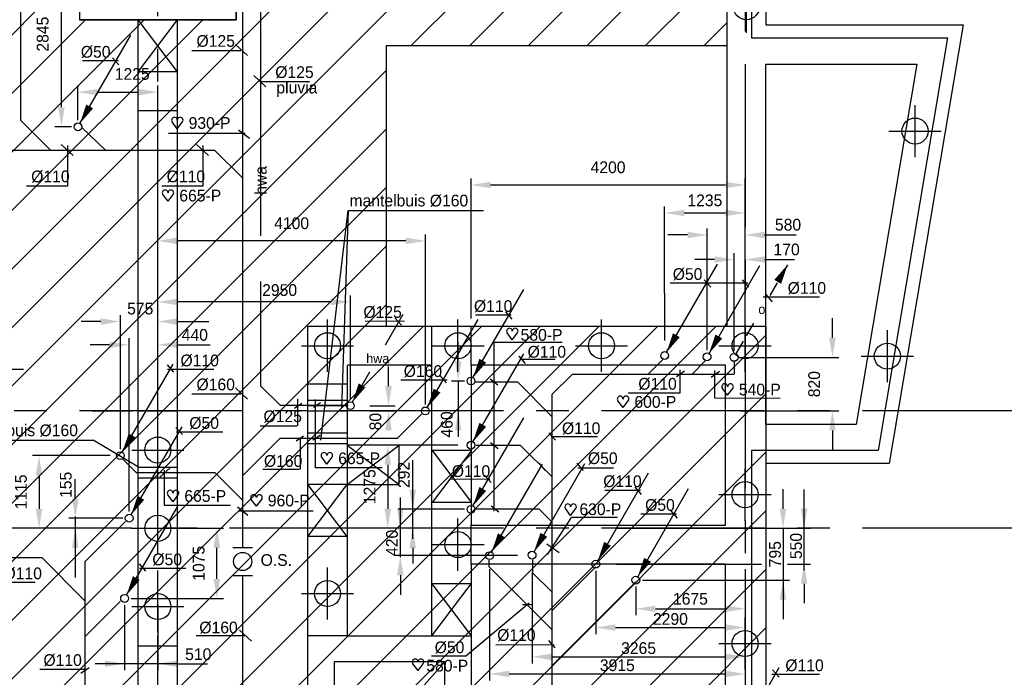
# Model space of a CAD drawing. Extents: x 9010 to 343255, y 15280 to 659207.
# Tile 10 of 76: x 37935 to 53026, y 63142 to 73228. Entities that reach past the tile are written whole.
import ezdxf
from ezdxf.enums import TextEntityAlignment as Align

# ---------------------------------------------------------------- set-up
doc = ezdxf.new("R2010")
doc.units = 0
doc.header["$LTSCALE"] = 100
for name, pattern in [('2322121', [2000, 1000, 1000]), ('2322122', [47, 40, -7]), ('CENTER2', [11.25, 7.5, -1.25, 1.25, -1.25]), ('CENTER4', [5, 3.125, -0.625, 0.625, -0.625]), ('CENTERX2', [40, 25, -5, 5, -5]), ('LURETOUR', [6, 4, -2])]:
    doc.linetypes.add(name, pattern=pattern)
doc.layers.get('0').update_dxf_attribs({"linetype": 'CONTINUOUS'})
doc.layers.get('DEFPOINTS').update_dxf_attribs({"linetype": 'CONTINUOUS'})
for name, color, linetype in [('BOUW', 8, 'CONTINUOUS'), ('PAAL_CONT', 1, 'CONTINUOUS'), ('PAAL_HART', 7, 'CONTINUOUS'), ('PAAL_TEKST', 2, 'CONTINUOUS'), ('STRAMIEN', 1, 'CENTER2'), ('WL521---', 4, 'CONTINUOUS'), ('WL5233--', 4, 'CONTINUOUS'), ('WL524---', 4, 'CONTINUOUS'), ('WL5627--', 4, 'CONTINUOUS'), ('WL570---', 3, 'CONTINUOUS'), ('WL570---_HARTLIJN', 7, 'CONTINUOUS'), ('WL570---_RETOUR', 3, 'CONTINUOUS'), ('WL570---_TOEVOER', 3, 'CONTINUOUS'), ('WL740---', 4, 'CONTINUOUS'), ('WM521---', 1, 'CONTINUOUS')]:
    doc.layers.add(name, color=color, linetype=linetype)
doc.styles.add('BURO-018', font='BUROFONT.shx', dxfattribs={"height": 180})
doc.styles.add('VAR', font='STRUCT01.shx')
doc.dimstyles.new('CEES', dxfattribs={"dimscale": 100, "dimtxt": 3, "dimasz": 3, "dimexe": 1, "dimexo": 1, "dimgap": 1.5, "dimtad": 0, "dimdec": 0, "dimzin": 0, "dimtxsty": 'BURO-018', "dimcen": -3, "dimdle": 1.25, "dimclrd": 1, "dimclre": 1, "dimclrt": 1, "dimazin": 3, "dimtfac": 0.75, "dimtdec": 0, "dimtofl": 0, "dimtmove": 0, "dimatfit": 3, "dimtvp": 1.5, "dimtolj": 1, "dimtzin": 0})

# ---------------------------------------------------------------- blocks, each defined once
blk = doc.blocks.new('K-PAAL8')
at = {"layer": 'PAAL_CONT'}
blk.add_circle((0, 0), 0.5, dxfattribs=at)
at = {"layer": 'PAAL_HART'}
for p, q in [((0, -1), (0, 1)), ((-1, 0), (1, 0))]:
    blk.add_line(p, q, dxfattribs=at)
at = {"layer": 'PAAL_TEKST', "style": 'VAR', "flags": 1}
for tag, p in [('AFHAKHOOGTE', (0.402, 0.516)), ('INHEINIVO', (0.402, 0.201)), ('LENGTE', (0.402, -0.114)), ('NUMMER', (0.402, -0.429))]:
    blk.add_attdef(tag, p, '', height=0.2, dxfattribs=at)
blk = doc.blocks.new('LDV1123')
at = {"color": 0, "linetype": 'CONTINUOUS'}
for p, q in [((6.75, 11.69), (5.81, 10.07)), ((5.44, 9.42), (4.5, 7.79)), ((1.56, 2.71), (2.5, 4.33)), ((0.25, 0.43), (1.19, 2.06))]:
    blk.add_line(p, q, dxfattribs=at)
blk.add_lwpolyline([(6.75, 11.69, 0, 1, 0), (5.5, 9.53, 1, 1, 0)], format="xyseb", dxfattribs=at)
blk.add_circle((0, 0), 0.5, dxfattribs=at)
at = {"color": 0, "linetype": 'CONTINUOUS', "style": 'BURO-018'}
blk.add_attdef('LD_TEXT1', text='', height=1.8, dxfattribs=at).set_placement((3.5, 6.06), align=Align.MIDDLE)
blk = doc.blocks.new('LDV3121')
at = {"color": 0, "linetype": 'CONTINUOUS'}
blk.add_line((0.25, 0.43), (6.75, 11.69), dxfattribs=at)
blk.add_lwpolyline([(0.25, 0.43, 0, 1, 0), (1.5, 2.6, 1, 1, 0)], format="xyseb", dxfattribs=at)
blk.add_circle((0, 0), 0.5, dxfattribs=at)
blk = doc.blocks.new('LDV3')
at = {"color": 0, "linetype": 'CONTINUOUS'}
for p, q in [((4.5, 7.79), (6.75, 11.69)), ((0.25, 0.43), (2.5, 4.33))]:
    blk.add_line(p, q, dxfattribs=at)
blk.add_lwpolyline([(0.25, 0.43, 0, 1, 0), (1.5, 2.6, 1, 1, 0)], format="xyseb", dxfattribs=at)
blk.add_circle((0, 0), 0.5, dxfattribs=at)
at = {"color": 0, "linetype": 'CONTINUOUS', "style": 'BURO-018'}
blk.add_attdef('LD_TEXT1', text='', height=1.8, dxfattribs=at).set_placement((3.5, 6.06), align=Align.MIDDLE)
blk = doc.blocks.new('HART')
at = {"color": 1}
for q in [(-39.7, 52.4), (39.7, 52.4)]:
    blk.add_line((0, 0), q, dxfattribs=at)
for centre, start, end in [((-22.1, 65.7), 0, 217.18669), ((22.1, 65.7), 322.81331, 180)]:
    blk.add_arc(centre, 22.1, start, end, dxfattribs=at)
blk = doc.blocks.new('HARTJE')
at = {"layer": 'WL570---'}
blk.add_blockref('HART', (140.9, 93.7), dxfattribs=at)
blk = doc.blocks.new('*D103')
at = {"color": 1, "linetype": 'BYBLOCK'}
for p, q in [((39323, 66542), (38132, 66542)), ((38232, 66242), (38232, 65728)), ((39100, 65428), (38132, 65428))]:
    blk.add_line(p, q, dxfattribs=at)
for points in [[(38182, 66242), (38282, 66242), (38232, 66542)], [(38182, 65728), (38282, 65728), (38232, 65428)]]:
    blk.add_solid(points, dxfattribs=at)
at = {"layer": 'DEFPOINTS', "color": 0, "linetype": 'BYBLOCK'}
for p in [(39423, 66542), (38232, 65428), (39200, 65428)]:
    blk.add_point(p, dxfattribs=at)
at = {"color": 1, "linetype": 'BYBLOCK', "insert": (37955, 65985), "char_height": 180, "attachment_point": 5, "rotation": 90, "style": 'BURO-018'}
blk.add_mtext('\\A1;1115', dxfattribs=at)
blk = doc.blocks.new('*D104')
at = {"color": 1, "linetype": 'BYBLOCK'}
for p, q in [((39643, 65428), (41057, 65428)), ((40957, 64652), (40957, 65128)), ((39643, 64352), (41057, 64352))]:
    blk.add_line(p, q, dxfattribs=at)
for points in [[(40907, 65128), (41007, 65128), (40957, 65428)], [(40907, 64652), (41007, 64652), (40957, 64352)]]:
    blk.add_solid(points, dxfattribs=at)
at = {"layer": 'DEFPOINTS', "color": 0, "linetype": 'BYBLOCK'}
for p in [(39543, 65428), (40957, 65428), (39543, 64352)]:
    blk.add_point(p, dxfattribs=at)
at = {"color": 1, "linetype": 'BYBLOCK', "insert": (40679, 64890), "char_height": 180, "attachment_point": 5, "rotation": 90, "style": 'BURO-018'}
blk.add_mtext('\\A1;1075', dxfattribs=at)
blk = doc.blocks.new('*D110')
at = {"color": 1, "linetype": 'BYBLOCK'}
for p, q in [((38828, 71685), (38828, 72216)), ((40053, 71685), (40053, 72216)), ((39128, 72116), (39753, 72116))]:
    blk.add_line(p, q, dxfattribs=at)
for points in [[(39128, 72166), (39128, 72066), (38828, 72116)], [(39753, 72166), (39753, 72066), (40053, 72116)]]:
    blk.add_solid(points, dxfattribs=at)
at = {"layer": 'DEFPOINTS', "color": 0, "linetype": 'BYBLOCK'}
for p in [(40053, 72116), (38828, 71585), (40053, 71585)]:
    blk.add_point(p, dxfattribs=at)
at = {"color": 1, "linetype": 'BYBLOCK', "insert": (39660, 72394), "char_height": 180, "attachment_point": 5, "style": 'BURO-018'}
blk.add_mtext('\\A1;1225', dxfattribs=at)
blk = doc.blocks.new('*D113')
at = {"color": 1, "linetype": 'BYBLOCK'}
for p, q in [((38728, 74428), (38475, 74428)), ((38575, 71885), (38575, 74128)), ((38728, 71585), (38475, 71585))]:
    blk.add_line(p, q, dxfattribs=at)
for points in [[(38525, 74128), (38625, 74128), (38575, 74428)], [(38525, 71885), (38625, 71885), (38575, 71585)]]:
    blk.add_solid(points, dxfattribs=at)
at = {"layer": 'DEFPOINTS', "color": 0, "linetype": 'BYBLOCK'}
for p in [(38575, 74428), (38828, 74428), (38828, 71585)]:
    blk.add_point(p, dxfattribs=at)
at = {"color": 1, "linetype": 'BYBLOCK', "insert": (38288, 73006), "char_height": 180, "attachment_point": 5, "rotation": 90, "style": 'BURO-018'}
blk.add_mtext('\\A1;2845', dxfattribs=at)
blk = doc.blocks.new('*D139')
at = {"color": 1, "linetype": 'BYBLOCK'}
for p, q in [((40053, 67328), (40053, 69935)), ((44153, 67328), (44153, 69935)), ((43853, 69835), (40353, 69835))]:
    blk.add_line(p, q, dxfattribs=at)
for points in [[(40353, 69885), (40353, 69785), (40053, 69835)], [(43853, 69885), (43853, 69785), (44153, 69835)]]:
    blk.add_solid(points, dxfattribs=at)
at = {"layer": 'DEFPOINTS', "color": 0, "linetype": 'BYBLOCK'}
for p in [(40053, 69835), (40053, 67228), (44153, 67228)]:
    blk.add_point(p, dxfattribs=at)
at = {"color": 1, "linetype": 'BYBLOCK', "insert": (42103, 70105), "char_height": 180, "attachment_point": 5, "style": 'BURO-018'}
blk.add_mtext('\\A1;4100', dxfattribs=at)
blk = doc.blocks.new('*D140')
at = {"color": 1, "linetype": 'BYBLOCK'}
for p, q in [((44853, 68644), (44853, 70793)), ((49053, 68644), (49053, 70793)), ((45153, 70693), (48753, 70693))]:
    blk.add_line(p, q, dxfattribs=at)
for points in [[(45153, 70743), (45153, 70643), (44853, 70693)], [(48753, 70743), (48753, 70643), (49053, 70693)]]:
    blk.add_solid(points, dxfattribs=at)
at = {"layer": 'DEFPOINTS', "color": 0, "linetype": 'BYBLOCK'}
for p in [(49053, 70693), (44853, 68544), (49053, 68544)]:
    blk.add_point(p, dxfattribs=at)
at = {"color": 1, "linetype": 'BYBLOCK', "insert": (46953, 70963), "char_height": 180, "attachment_point": 5, "style": 'BURO-018'}
blk.add_mtext('\\A1;4200', dxfattribs=at)
blk = doc.blocks.new('*D141')
at = {"color": 1, "linetype": 'BYBLOCK'}
for p, q in [((50392, 68349), (50392, 68649)), ((48985, 68049), (50492, 68049)), ((48985, 67228), (50492, 67228)), ((50392, 66928), (50392, 66628))]:
    blk.add_line(p, q, dxfattribs=at)
for points in [[(50342, 68349), (50442, 68349), (50392, 68049)], [(50342, 66928), (50442, 66928), (50392, 67228)]]:
    blk.add_solid(points, dxfattribs=at)
at = {"layer": 'DEFPOINTS', "color": 0, "linetype": 'BYBLOCK'}
for p in [(48885, 68049), (48885, 67228), (50392, 67228)]:
    blk.add_point(p, dxfattribs=at)
at = {"color": 1, "linetype": 'BYBLOCK', "insert": (50113, 67638), "char_height": 180, "attachment_point": 5, "rotation": 90, "style": 'BURO-018'}
blk.add_mtext('\\A1;820', dxfattribs=at)
blk = doc.blocks.new('*D142')
at = {"color": 1, "linetype": 'BYBLOCK'}
for p, q in [((44649, 66703), (43476, 66703)), ((43576, 66403), (43576, 65728)), ((44649, 65428), (43476, 65428))]:
    blk.add_line(p, q, dxfattribs=at)
for points in [[(43526, 66403), (43626, 66403), (43576, 66703)], [(43526, 65728), (43626, 65728), (43576, 65428)]]:
    blk.add_solid(points, dxfattribs=at)
at = {"layer": 'DEFPOINTS', "color": 0, "linetype": 'BYBLOCK'}
for p in [(44749, 66703), (43576, 65428), (44749, 65428)]:
    blk.add_point(p, dxfattribs=at)
at = {"color": 1, "linetype": 'BYBLOCK', "insert": (43299, 66065), "char_height": 180, "attachment_point": 5, "rotation": 90, "style": 'BURO-018'}
blk.add_mtext('\\A1;1275', dxfattribs=at)
blk = doc.blocks.new('A$C05B9756D')
at = {"color": 2, "linetype": 'CONTINUOUS'}
for p, q in [((0, 213.7), (150, 213.7)), ((0, 0), (150, 0))]:
    blk.add_line(p, q, dxfattribs=at)
at = {"layer": 'WL740---', "color": 2}
blk.add_circle((75, 106.8), 69.6, dxfattribs=at)
at = {"layer": 'WL740---', "color": 1, "style": 'BURO-018'}
blk.add_text('O.S.', height=90, dxfattribs=at).set_placement((212.5, 72.6))
blk = doc.blocks.new('LU-1D-K-A0')
at = {"color": 0, "linetype": 'CONTINUOUS'}
for p, q in [((-0.5, 80), (0.5, 80)), ((-0.5, -80), (0.5, -80))]:
    blk.add_line(p, q, dxfattribs=at)
at = {"layer": 'WL570---_HARTLIJN', "linetype": 'CENTER2'}
blk.add_line((-0.5, 0), (0.5, 0), dxfattribs=at)
blk = doc.blocks.new('2322122-5')
at = {"layer": 'WM521---', "color": 0, "style": 'BURO-018'}
blk.add_text('hwa', height=180, rotation=90, dxfattribs=at).set_placement((41626, 70763), align=Align.MIDDLE)

msp = doc.modelspace()

# ---------------------------------------------------------------- hatches: boundary and pattern name
at = {"layer": 'BOUW', "linetype": 'CONTINUOUS'}
h = msp.add_hatch(dxfattribs=at)
h.set_pattern_fill('ANSI31', color=256, scale=200, style=0)
h.set_pattern_definition([(45, (32852.9, 25827.6), (-449.013, 449.013), [])])
h.paths.add_polyline_path([(41252.9, 74427.6), (41252.9, 75627.6), (40352.9, 75627.6), (40352.9, 79437.6), (42062.9, 79437.6), (42062.9, 91697.6), (48922.9, 91697.6), (48922.9, 74647.5), (48772.9, 74647.5), (48772.9, 72827.6), (43552.9, 72827.6), (43552.9, 68527.6), (49372.9, 68527.6), (49372.9, 58807.6), (43377.9, 58807.6), (43377.9, 26267.6), (40352.9, 26267.6), (40352.9, 35427.6), (41252.9, 35427.6), (41252.9, 37827.6), (40352.9, 37827.6), (40352.9, 40327.6), (32852.9, 40327.6), (32852.9, 43827.6), (38852.9, 43827.6), (38852.2, 42627.6), (41252.9, 42627.6), (41252.9, 43827.6), (41252.9, 45027.6), (40352.9, 45027.6), (40352.9, 54727.6), (32852.9, 54727.6), (32852.9, 74427.6), (38852.9, 74427.6), (32852.9, 74427.6), (38852.9, 74427.6), (38852.9, 73227.6), (41252.9, 73227.6)])

# ---------------------------------------------------------------- linework, layer by layer
at = {"color": 1, "linetype": 'BYBLOCK'}
for p, q in [((47820.3, 69035.5), (47820.3, 70364.1)), ((49052.9, 69035.5), (49052.9, 70364.1)), ((48120.3, 70264.1), (48752.9, 70264.1)), ((48470.6, 68157.5), (48470.6, 70026.1)), ((49052.9, 68157.5), (49052.9, 70026.1)), ((48170.6, 69926.1), (47870.6, 69926.1)), ((49352.9, 69926.1), (49834.9, 69926.1)), ((48884.9, 68149.2), (48884.9, 69649)), ((49052.9, 68149.2), (49052.9, 69649)), ((40052.9, 67407.7), (40052.9, 69441)), ((48584.9, 69549), (48284.9, 69549)), ((49352.9, 69549), (49812.9, 69549)), ((40052.9, 67407.7), (40052.9, 68998.9)), ((43002.9, 67407.7), (43002.9, 68998.9)), ((42702.9, 68898.9), (40352.9, 68898.9)), ((39477.9, 66641.7), (39477.9, 68698.4)), ((40052.9, 66641.7), (40052.9, 68698.4)), ((39177.9, 68598.4), (38877.9, 68598.4)), ((40352.9, 68598.4), (40836.2, 68598.4)), ((39313.4, 68241.5), (39013.4, 68241.5)), ((39613.4, 65683.2), (39613.4, 68341.5)), ((40052.9, 65683.2), (40052.9, 68341.5)), ((40352.9, 68241.5), (40852.9, 68241.5)), ((44655.5, 67986.2), (44655.5, 68286.2)), ((43588.8, 67607.7), (43588.8, 67907.7)), ((44752.9, 67686.2), (44555.5, 67686.2)), ((44655.5, 67676.7), (44655.5, 66832)), ((43302.9, 67307.7), (43688.8, 67307.7)), ((43302.9, 67227.6), (43688.8, 67227.6)), ((44752.9, 67227.6), (44555.5, 67227.6)), ((43588.8, 66927.6), (43588.8, 66927.6)), ((43958.8, 65265.3), (43958.8, 66473.3)), ((38787.7, 65883.2), (38787.7, 66183.2)), ((49634.6, 65727.6), (49634.6, 66027.6)), ((49957.8, 64780.6), (49957.8, 66020.9)), ((43769.2, 64987.5), (43769.2, 65898.4)), ((44752.9, 65719.2), (43736, 65719.2)), ((39513.4, 65583.2), (38687.7, 65583.2)), ((38787.7, 65611), (38787.7, 64671.1)), ((39513.4, 65427.6), (38687.7, 65427.6)), ((45037.3, 65427.6), (43669.2, 65427.6)), ((44752.9, 65427.6), (43736, 65427.6)), ((47084.7, 65427.6), (50057.8, 65427.6)), ((47478.3, 65427.6), (49734.6, 65427.6)), ((49634.6, 65420.1), (49634.6, 64032.7)), ((43958.8, 65127.6), (43958.8, 64886.6)), ((45562.9, 65008.9), (43669.2, 65008.9)), ((45137.3, 64799.8), (45137.3, 63094.5)), ((45788.4, 64767.7), (45788.4, 63356.7)), ((46764.9, 64777.7), (46764.9, 63805.6)), ((47084.7, 64877.7), (49305, 64877.7)), ((49052.9, 64799.8), (49052.9, 63094.5)), ((49052.9, 64777.7), (49052.9, 63805.6)), ((49052.9, 64767.7), (49052.9, 63356.7)), ((49705.7, 64877.7), (50057.8, 64877.7)), ((43769.2, 64708.9), (43769.2, 64408.9)), ((47478.3, 64632.7), (49734.6, 64632.7)), ((47378.3, 64532.7), (47378.3, 64093.2)), ((49052.9, 64532.7), (49052.9, 64093.2)), ((49957.8, 64577.7), (49957.8, 64277.7)), ((39542.9, 64252.2), (39542.9, 63250.6)), ((40052.9, 64252.2), (40052.9, 63250.6)), ((47678.3, 64193.2), (48752.9, 64193.2)), ((47064.9, 63905.6), (48752.9, 63905.6)), ((46088.4, 63456.7), (48752.9, 63456.7)), ((40352.9, 63350.6), (39092.9, 63350.6)), ((40352.9, 63350.6), (40812.9, 63350.6)), ((45437.3, 63194.5), (48752.9, 63194.5))]:
    msp.add_line(p, q, dxfattribs=at)
for points in [[(48120.3, 70314.1), (48120.3, 70214.1), (47820.3, 70264.1)], [(48752.9, 70314.1), (48752.9, 70214.1), (49052.9, 70264.1)], [(48170.6, 69976.1), (48170.6, 69876.1), (48470.6, 69926.1)], [(49352.9, 69976.1), (49352.9, 69876.1), (49052.9, 69926.1)], [(48584.9, 69599), (48584.9, 69499), (48884.9, 69549)], [(49352.9, 69599), (49352.9, 69499), (49052.9, 69549)], [(40352.9, 68948.9), (40352.9, 68848.9), (40052.9, 68898.9)], [(42702.9, 68948.9), (42702.9, 68848.9), (43002.9, 68898.9)], [(39177.9, 68648.4), (39177.9, 68548.4), (39477.9, 68598.4)], [(40352.9, 68648.4), (40352.9, 68548.4), (40052.9, 68598.4)], [(39313.4, 68291.5), (39313.4, 68191.5), (39613.4, 68241.5)], [(40352.9, 68291.5), (40352.9, 68191.5), (40052.9, 68241.5)], [(44605.5, 67986.2), (44705.5, 67986.2), (44655.5, 67686.2)], [(43538.8, 67607.7), (43638.8, 67607.7), (43588.8, 67307.7)], [(43538.8, 66927.6), (43638.8, 66927.6), (43588.8, 67227.6)], [(44605.5, 66927.6), (44705.5, 66927.6), (44655.5, 67227.6)], [(43908.8, 66019.2), (44008.8, 66019.2), (43958.8, 65719.2)], [(38737.7, 65883.2), (38837.7, 65883.2), (38787.7, 65583.2)], [(43719.2, 65727.6), (43819.2, 65727.6), (43769.2, 65427.6)], [(49584.6, 65727.6), (49684.6, 65727.6), (49634.6, 65427.6)], [(49907.8, 65727.6), (50007.8, 65727.6), (49957.8, 65427.6)], [(38737.7, 65127.6), (38837.7, 65127.6), (38787.7, 65427.6)], [(43908.8, 65127.6), (44008.8, 65127.6), (43958.8, 65427.6)], [(43719.2, 64708.9), (43819.2, 64708.9), (43769.2, 65008.9)], [(49907.8, 64577.7), (50007.8, 64577.7), (49957.8, 64877.7)], [(49584.6, 64332.7), (49684.6, 64332.7), (49634.6, 64632.7)], [(47678.3, 64243.2), (47678.3, 64143.2), (47378.3, 64193.2)], [(48752.9, 64243.2), (48752.9, 64143.2), (49052.9, 64193.2)], [(47064.9, 63955.6), (47064.9, 63855.6), (46764.9, 63905.6)], [(48752.9, 63955.6), (48752.9, 63855.6), (49052.9, 63905.6)], [(39242.9, 63400.6), (39242.9, 63300.6), (39542.9, 63350.6)], [(40352.9, 63400.6), (40352.9, 63300.6), (40052.9, 63350.6)], [(46088.4, 63506.7), (46088.4, 63406.7), (45788.4, 63456.7)], [(48752.9, 63506.7), (48752.9, 63406.7), (49052.9, 63456.7)], [(45437.3, 63244.5), (45437.3, 63144.5), (45137.3, 63194.5)], [(48752.9, 63244.5), (48752.9, 63144.5), (49052.9, 63194.5)]]:
    msp.add_solid(points, dxfattribs=at)
at = {"layer": 'BOUW', "linetype": 'CONTINUOUS'}
for p, q in [((41252.9, 75627.6), (41252.9, 73227.6)), ((48772.9, 74647.5), (48772.9, 68527.6)), ((41252.9, 73227.6), (38852.9, 73227.6)), ((39752.9, 45027.6), (39752.9, 73227.6)), ((39752.9, 72427.6), (40352.9, 73227.6)), ((40352.9, 72427.6), (39752.9, 73227.6)), ((40352.9, 45027.6), (40352.9, 73227.6)), ((40352.9, 72427.6), (39752.9, 72427.6)), ((40352.9, 71827.6), (39752.9, 71827.6)), ((42352.9, 61077.6), (42352.9, 68527.6)), ((42352.9, 68527.6), (48752.9, 68527.6)), ((44252.9, 67927.6), (44252.9, 68527.6)), ((44852.9, 67927.6), (44852.9, 68527.6)), ((42952.9, 67917.6), (42962.9, 67927.6)), ((42952.9, 67917.6), (42952.9, 63778.1)), ((44252.9, 67927.6), (42962.9, 67927.6)), ((44252.9, 63778.1), (44252.9, 67927.6)), ((42952.9, 67637.1), (42352.9, 67637.1)), ((39046.6, 67227.6), (39646.6, 67227.6)), ((39752.9, 67227.6), (40352.9, 67227.6)), ((42952.9, 66100.5), (43752.9, 66700.5)), ((42952.9, 66700.5), (43752.9, 66100.5)), ((44863.8, 65822.9), (44263.8, 66622.9)), ((44263.8, 65822.9), (44863.8, 66622.9)), ((44863.8, 66622.9), (44263.8, 66622.9)), ((42952.9, 66099.9), (42352.9, 66099.9)), ((42352.9, 65299.9), (42952.9, 66099.9)), ((42952.9, 65299.9), (42352.9, 66099.9)), ((44863.8, 65822.9), (44263.8, 65822.9)), ((44852.9, 64877.6), (44852.9, 65477.6)), ((42952.9, 65299.9), (42352.9, 65299.9)), ((44852.9, 64578.1), (44252.9, 64578.1)), ((44252.9, 64578.1), (44852.9, 63778.1)), ((44252.9, 63778.1), (44852.9, 64578.1)), ((42952.9, 63778.1), (44252.9, 63778.1)), ((39752.9, 63627.6), (40352.9, 63627.6)), ((42752.9, 61477.6), (44452.9, 63377.6))]:
    msp.add_line(p, q, dxfattribs=at)
for points in [[(40352.9, 45027.6), (40352.9, 54727.6), (32852.9, 54727.6), (32852.9, 74427.6), (38852.9, 74427.6), (32852.9, 74427.6), (38852.9, 74427.6), (38852.9, 73227.6), (41252.9, 73227.6), (41252.9, 74427.6), (41252.9, 75627.6), (40352.9, 75627.6), (40352.9, 79437.6), (42062.9, 79437.6), (42062.9, 91697.6)], [(48922.9, 91697.6), (48922.9, 74647.5), (48772.9, 74647.5), (48772.9, 72827.6), (43552.9, 72827.6), (43552.9, 68527.6), (49372.9, 68527.6), (49372.9, 58807.6), (43377.9, 58807.6), (43377.9, 26267.6)], [(49152.9, 73947.6), (49152.9, 72947.6), (52157.2, 72947.6), (51091.6, 66620.6), (49152.9, 66620.6), (49153.2, 58427.6)], [(49372.9, 73947.6), (49372.9, 73147.6), (52393.7, 73147.6), (51260.7, 66420.6), (49372.9, 66420.6), (49372.9, 58857.6)], [(49372.9, 67020.6), (49372.9, 72547.6), (51684.2, 72547.6), (50753.3, 67020.6), (49372.9, 67020.6)], [(42952.9, 63778.1), (42352.9, 63778.1)], [(44252.9, 63778.1), (44852.9, 63778.1)]]:
    msp.add_lwpolyline(points, dxfattribs=at)
for points in [[(44852.9, 65477.6), (48752.9, 65477.6), (48752.9, 67927.6), (44852.9, 67927.6)], [(43752.9, 66100.5), (43752.9, 66700.5), (42952.9, 66700.5), (42952.9, 66100.5)], [(44852.9, 61677.6), (48752.9, 61677.6), (48752.9, 64877.6), (44852.9, 64877.6)], [(42752.9, 61477.6), (44452.9, 61477.6), (44452.9, 63377.6), (42752.9, 63377.6)]]:
    msp.add_lwpolyline(points, close=True, dxfattribs=at)
at = {"layer": 'DEFPOINTS', "color": 0, "linetype": 'BYBLOCK'}
for p in [(49052.9, 70264.1), (49052.9, 69926.1), (49052.9, 69549), (40052.9, 69341), (40052.9, 68898.9), (47820.3, 68935.5), (49052.9, 68935.5), (40052.9, 68598.4), (40052.9, 68241.5), (48470.6, 68057.5), (48884.9, 68049.2), (49052.9, 68057.5), (49052.9, 68049.2), (44852.9, 67686.2), (40052.9, 67307.7), (40052.9, 67307.7), (43002.9, 67307.7), (43202.9, 67307.7), (43202.9, 67307.7), (43202.9, 67227.6), (43588.8, 67227.6), (44655.5, 67227.6), (44852.9, 67227.6), (39477.9, 66541.7), (40052.9, 66541.7), (44852.9, 65719.2), (39613.4, 65583.2), (39613.4, 65583.2), (40052.9, 65583.2), (38787.7, 65427.6), (39613.4, 65427.6), (43769.2, 65427.6), (43836, 65427.6), (44852.9, 65427.6), (45137.3, 65427.6), (46984.7, 65427.6), (47378.3, 65427.6), (49634.6, 65427.6), (49957.8, 65427.6), (45137.3, 64899.8), (45662.9, 65008.9), (49052.9, 64899.8), (45788.4, 64867.7), (46764.9, 64877.7), (46984.7, 64877.7), (49052.9, 64877.7), (49052.9, 64867.7), (47378.3, 64632.7), (47378.3, 64632.7), (49052.9, 64632.7), (39542.9, 64352.2), (40052.9, 64352.2), (49052.9, 64193.2), (49052.9, 63905.6), (49052.9, 63456.7), (40052.9, 63350.6), (49052.9, 63194.5)]:
    msp.add_point(p, dxfattribs=at)
at = {"layer": 'STRAMIEN', "linetype": 'CENTERX2'}
msp.add_line((49052.9, 92544.9), (49052.9, 25179.1), dxfattribs=at)
for points in [[(40052.9, 25280.7), (40052.9, 94441.5)], [(109352.5, 67227.6), (17428.4, 67227.6)], [(43653.3, 65427.6), (17428.4, 65427.6)], [(109352.5, 65427.6), (44849.4, 65427.6)]]:
    msp.add_lwpolyline(points, dxfattribs=at)
at = {"layer": 'WL521---', "linetype": '2322122'}
for p, q in [((41626.4, 73910.9), (41626.4, 67614.6)), ((41930.5, 67310.5), (41626.4, 67614.6)), ((42967.7, 67310.5), (41930.5, 67310.5))]:
    msp.add_line(p, q, dxfattribs=at)
at = {"layer": 'WL524---', "color": 4, "linetype": '2322121'}
for p, q in [((41352.8, 65136.2), (41352.8, 78714.7)), ((41352.8, 44824.1), (41352.8, 64692.8))]:
    msp.add_line(p, q, dxfattribs=at)
at = {"layer": 'WL524---', "linetype": '2322121'}
for p, q in [((37949.6, 73366.5), (37949.6, 71685)), ((37949.6, 71685), (38407.9, 71226.8)), ((38888, 71575.2), (39251.9, 71226.8)), ((33665.8, 71226.8), (40921.1, 71226.8)), ((40921.1, 71226.8), (41352.8, 70795.1)), ((47796.1, 68019.3), (47570.1, 67793.3)), ((48448.5, 67999.4), (48242.4, 67793.3)), ((48883.6, 67986.6), (48883.6, 67791.4)), ((46406.6, 67793.3), (46091.2, 67477.9)), ((46406.6, 67793.3), (48879.2, 67793.3)), ((44915.8, 67671.3), (45562.6, 67671.3)), ((46091.2, 67142.7), (45562.6, 67671.3)), ((46091.2, 67477.9), (46091.2, 60901.6)), ((43725.8, 66810.2), (44093.2, 67177.6)), ((41354.3, 66238.6), (41925.9, 66810.2)), ((41925.9, 66810.2), (43725.8, 66810.2)), ((44933.2, 66704), (45607.7, 66704)), ((46091.2, 66220.5), (45607.7, 66704)), ((39514.9, 66489.7), (39721.7, 66282.9)), ((39721.7, 66282.9), (40925.7, 66282.9)), ((40925.7, 66282.9), (41352.8, 65855.7)), ((44914.5, 65725.2), (45891.8, 65725.2)), ((46091.2, 65525.8), (45891.8, 65725.2)), ((38934.5, 64912.2), (39556.7, 65534.4)), ((33595.7, 64978.3), (38272.6, 64978.3)), ((38272.6, 64978.3), (38928.6, 64322.3)), ((38934.5, 64912.2), (38934.5, 62990.9)), ((45124.8, 64936.5), (45124.8, 64842.6)), ((45795.4, 64944.1), (45795.4, 64747.1)), ((46091.2, 63876.1), (45124.8, 64842.6)), ((46091.2, 64451.3), (45795.4, 64747.1)), ((46091.2, 64164.3), (46764.9, 64838)), ((46091.2, 63317.4), (47378.9, 64605.1)), ((38934.5, 63764), (39477.2, 64306.7))]:
    msp.add_line(p, q, dxfattribs=at)
at = {"layer": 'WL5627--', "color": 1}
msp.add_line((47820.3, 69035.5), (47820.3, 68307.3), dxfattribs=at)
at = {"layer": 'WL570---_HARTLIJN', "color": 1, "linetype": 'CONTINUOUS'}
for p, q in [((41324.4, 72750.9), (40572.3, 72751.3)), ((41242.9, 72847.7), (41427.5, 72677.1)), ((39442.6, 72595.2), (38897.1, 72595.2)), ((39355.8, 72644.7), (39455, 72533.2)), ((41522.3, 72369.7), (41706.9, 72199.1)), ((42376.8, 72272.9), (41624.8, 72273.4)), ((38568.9, 71315.8), (38753.5, 71145.1)), ((38665.4, 71300.1), (38665.4, 70673.6)), ((40646, 71315.8), (40830.6, 71145.1)), ((40742.5, 71300.1), (40742.5, 70673.6)), ((38665.4, 70673.6), (38038.2, 70674)), ((40742.5, 70673.6), (40115.3, 70674)), ((49095.2, 69186.8), (47902.6, 69186.8)), ((48427.8, 69236.4), (48526.9, 69124.9)), ((49008.4, 69236.4), (49107.6, 69124.9)), ((50192.2, 68973.9), (49331, 68969.7)), ((49369.1, 69012.9), (49468.3, 68901.4)), ((45467.6, 68696.4), (44922.1, 68696.4)), ((45380.9, 68745.9), (45480, 68634.4)), ((43831.7, 68600.7), (43227.7, 68605.3)), ((43686.4, 68654.9), (43785.6, 68543.3)), ((45583.8, 68066.7), (45683, 67955.2)), ((40195.1, 67934.5), (40294.2, 67822.9)), ((46144.1, 68017.1), (45598.6, 68017.1)), ((37991.6, 67862.4), (37281.4, 67862.4)), ((40913.2, 67862.4), (40203, 67862.4)), ((44372.2, 67770.6), (44471.4, 67659.1)), ((48001.3, 67753.9), (48125.3, 67844)), ((48057.7, 67498.1), (48057.7, 67855.3)), ((48535.3, 67747.1), (48659.3, 67837.3)), ((48591.7, 67422), (48591.7, 67848.5)), ((44485.9, 67698.5), (43775.7, 67698.5)), ((41324.4, 67483.2), (40572.3, 67483.6)), ((41242.9, 67580), (41427.5, 67409.4)), ((48057.7, 67498.1), (47260.3, 67500.6)), ((42148.3, 67271.7), (42259.6, 67346.4)), ((42435.9, 67284.7), (42547.2, 67359.4)), ((42470, 66355.7), (42470, 67401.7)), ((49591.4, 67420.6), (48591.7, 67422)), ((40330.5, 66976), (40429.7, 66864.4)), ((41048.6, 66903.8), (40338.4, 66903.8)), ((42182.4, 66995.5), (41620.3, 66995.9)), ((42429.4, 66782.7), (42540.6, 66857.4)), ((46046.9, 66891.4), (46146.1, 66779.8)), ((42174.4, 66768.7), (42285.7, 66843.4)), ((46790.6, 66832.3), (46080.4, 66832.3)), ((45892.1, 66424.1), (45991.3, 66312.6)), ((46474.1, 66424.1), (46573.3, 66312.6)), ((42221.6, 66329.2), (41659.5, 66329.6)), ((43492.3, 66355.4), (42470, 66355.7)), ((47034.4, 66352), (46488.9, 66352)), ((45138.4, 66174.1), (44535.7, 66183.2)), ((45059.8, 66242.8), (45159, 66131.3)), ((47449.4, 66009.9), (46903.9, 66009.9)), ((47362.6, 66059.4), (47461.8, 65947.9)), ((47914.2, 65695.5), (48013.4, 65584)), ((48001, 65645.9), (47455.5, 65645.9)), ((39763.9, 64883.8), (39863.1, 64772.2)), ((40482.1, 64811.7), (39771.9, 64811.7)), ((38173, 64597.2), (37548.1, 64594.2)), ((41305.1, 63865), (41489.7, 63694.3)), ((41393.2, 63780.5), (40641.2, 63781)), ((46038, 63708.2), (46137.2, 63596.6)), ((46127.8, 63640.4), (45234.1, 63636)), ((44764.3, 63468.8), (44244.6, 63468.8)), ((38966.6, 63263.9), (38243.2, 63264.1)), ((38874.3, 63205), (38998.3, 63295.2)), ((49474.1, 63256.2), (49573.3, 63144.7)), ((50196.1, 63186.8), (49462.2, 63186.5))]:
    msp.add_line(p, q, dxfattribs=at)
at = {"layer": 'WL570---_RETOUR', "color": 1}
for p, q in [((42550.2, 66780.6), (42970.5, 70303.3)), ((42970.5, 70303.3), (42865.5, 67267.5)), ((42970.5, 70303.3), (45043.5, 70303.3)), ((36989.3, 66780.1), (39062.3, 66780.1)), ((39754.4, 66362.9), (39062.3, 66780.1))]:
    msp.add_line(p, q, dxfattribs=at)
at = {"layer": 'WM521---'}
for p, q in [((41287.2, 71540.7), (41456.9, 71410.2)), ((40216.6, 71488.5), (41391.6, 71488.5)), ((46249.4, 68275.5), (45202.3, 68275.5)), ((45202.3, 68275.5), (45202.3, 66620.9)), ((45143.5, 67718.3), (45261.2, 67626.9)), ((42198.2, 67000.8), (42198.2, 67411.2)), ((42237.4, 66334.5), (42237.4, 66810.2)), ((45150.1, 66745), (45267.7, 66653.5)), ((45202.3, 66620.9), (45204.3, 65688)), ((40084.9, 66212.4), (40241.5, 66355.9)), ((40150.1, 66316.8), (40150.1, 65781.8)), ((40150.1, 65781.8), (41168.5, 65781.8)), ((41273.2, 65759), (41429.8, 65628.5)), ((41299.3, 65693.8), (42435.5, 65695)), ((45163.1, 65771.7), (45280.8, 65680.2)), ((46026, 65024.3), (46391.4, 65595.4)), ((47097.7, 65595.4), (46391.4, 65595.4)), ((46012.9, 65187.7), (46202.5, 65057))]:
    msp.add_line(p, q, dxfattribs=at)
at = {"layer": 'WM521---', "color": 1}
for p, q in [((44767.6, 63467.3), (45744.1, 64283.3)), ((45639.5, 64257.2), (45779, 64257.2))]:
    msp.add_line(p, q, dxfattribs=at)

# ---------------------------------------------------------------- block references
at = {"layer": 'BOUW', "linetype": 'CONTINUOUS', "xscale": 400, "yscale": 400, "zscale": 400}
for p in [(49072.9, 73427.6), (51658.1, 71518.8), (42652.9, 68227.6), (44652.9, 68227.6), (46852.9, 68227.6), (49052.9, 68227.6), (51233.9, 68067.4), (40052.9, 66627.6), (49052.9, 65943.6), (40052.9, 65427.6), (44652.9, 65177.6), (42652.9, 64427.6), (40052.9, 64227.6), (49052.9, 63660.6)]:
    msp.add_blockref('K-PAAL8', p, dxfattribs=at)
at = {"layer": 'WL521---', "color": 2}
ref = msp.add_blockref('LDV3', (43002.9, 67307.7), dxfattribs=dict(at, xscale=120, yscale=120, zscale=120))
ref.add_attrib('LD_TEXT1', 'hwa', dxfattribs={"layer": '0', "color": 1, "linetype": 'CONTINUOUS', "height": 144, "style": 'BURO-018'}).set_placement((43422.9, 68035.2), align=Align.MIDDLE)
at = {"layer": 'WL5233--', "color": 2}
ref = msp.add_blockref('LDV1123', (48884.9, 68049.2), dxfattribs=dict(at, xscale=121.5, yscale=121.5, zscale=121.5))
ref.add_attrib('LD_TEXT1', 'o', dxfattribs={"layer": '0', "color": 1, "linetype": 'CONTINUOUS', "height": 145.8, "style": 'BURO-018'}).set_placement((49310.2, 68785.8), align=Align.MIDDLE)
at = {"layer": 'WL524---', "color": 2, "xscale": 120, "yscale": 120, "zscale": 120}
for p in [(38827.9, 71585), (47820.3, 68077.3), (48470.6, 68057.5), (44852.9, 67686.2), (44852.9, 66702.7), (39477.9, 66541.7), (44852.9, 65719.2), (39613.4, 65583.2), (45137.3, 65008.9), (45788.4, 65016.5), (46764.9, 64877.7), (47378.3, 64632.7), (39542.9, 64352.2), (48767.5, 61889)]:
    msp.add_blockref('LDV3121', p, dxfattribs=at)
at = {"layer": 'WL524---', "color": 2, "linetype": 'CONTINUOUS', "xscale": 120, "yscale": 120, "zscale": 120}
msp.add_blockref('LDV3121', (44152.9, 67227.7), dxfattribs=at)
at = {"layer": 'WL5627--', "color": 1, "xscale": 2, "yscale": 2, "zscale": 2}
msp.add_blockref('A$C05B9756D', (41202.8, 64705.8), dxfattribs=at)
at = {"layer": 'WL570---_RETOUR', "linetype": 'LURETOUR'}
for p, xscale in [((42647.4, 67310.5), 588.9531727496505), ((42652.2, 66810.2), 598.5061175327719), ((40053.7, 66282.9), 598.5061175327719)]:
    msp.add_blockref('LU-1D-K-A0', p, dxfattribs=dict(at, xscale=xscale))
at = {"layer": 'WL570---_TOEVOER', "xscale": 2, "yscale": 2, "zscale": 2}
for p in [(40069.3, 71367.9), (39926.6, 70254.7), (45203.7, 68131.5), (48503.1, 67280.3), (46901.7, 67090.9), (42361.5, 66225.5), (40003.4, 65648), (41283, 65578.8), (46098, 65438.3), (43758.3, 63059.2)]:
    msp.add_blockref('HARTJE', p, dxfattribs=at)
at = {"layer": 'WM521---'}
msp.add_blockref('2322122-5', (0, 0), dxfattribs=at)

# ---------------------------------------------------------------- texts
at = {"color": 1, "linetype": 'BYBLOCK', "char_height": 180, "attachment_point": 5, "style": 'BURO-018'}
for s, insert in [('1235', (48436.6, 70456.1)), ('580', (49711.7, 70082.6)), ('170', (49689.8, 69702.8)), ('\\A1;2950', (41919.2, 69080.2)), ('\\A1;575', (39782.7, 68796.4)), ('\\A1;440', (40619.4, 68392.7)), ('\\A1;1675', (48215.6, 64345.4)), ('2290', (47908.9, 64036.1)), ('\\A1;510', (40671.9, 63495.8)), ('\\A1;3265', (47420.6, 63589)), ('3915', (47095.1, 63326.4))]:
    msp.add_mtext(s, dxfattribs=dict(at, insert=insert))
at = {"color": 1, "linetype": 'BYBLOCK', "char_height": 180, "attachment_point": 5, "rotation": 90, "style": 'BURO-018'}
for s, insert in [('\\A1;80', (43387.6, 67063.5)), ('460', (44482.3, 67019.9)), ('\\A1;292', (43824.2, 66246.3)), ('155', (38642.1, 66094.2)), ('420', (43641.1, 65204.5)), ('\\A1;550', (49835.5, 65156)), ('\\A1;795', (49512.5, 65030.1))]:
    msp.add_mtext(s, dxfattribs=dict(at, insert=insert))
at = {"layer": 'WL570---_HARTLIJN', "color": 1, "linetype": 'CENTER4', "style": 'BURO-018'}
for s, p in [('%%c125', (40644.9, 72811.5)), ('%%c50', (38872.3, 72644.7)), ('%%c125', (41852.1, 72333.5)), ('pluvia', (41869, 72096.2)), ('%%c110', (38110.9, 70734.1)), ('%%c110', (40187.9, 70734.1)), ('%%c50', (47944.2, 69236.4)), ('%%c110', (49706, 69023.4)), ('%%c125', (43202.9, 68654.9)), ('%%c110', (44897.3, 68745.9)), ('%%c110', (45720.3, 68044.2)), ('%%c110', (40399.2, 67911.9)), ('%%c160', (43820.9, 67748.1)), ('%%c160', (40644.9, 67543.8)), ('%%c110', (47417.3, 67553.3)), ('%%c125', (41671.8, 67056)), ('%%c50', (40534.7, 66953.4)), ('%%c110', (46246.3, 66872.7)), ('%%c160', (41678.4, 66370.1)), ('%%c50', (46644.5, 66412.8)), ('%%c110', (44557.7, 66214.2)), ('%%c110', (46879.1, 66059.4)), ('%%c50', (47520.9, 65695.5)), ('%%c50', (39968.1, 64861.2)), ('%%c110', (37686.8, 64646.8)), ('%%c160', (40688.4, 63816.3)), ('%%c110', (45253.3, 63700.6)), ('%%c50', (44295.6, 63512.3)), ('%%c110', (38298.7, 63316.7)), ('%%c110', (49670.1, 63236.4))]:
    msp.add_text(s, height=180, dxfattribs=at).set_placement(p)
at = {"layer": 'WL570---_TOEVOER', "color": 1, "style": 'BURO-018'}
for s, p in [('930-P', (40524.3, 71553.3)), ('665-P', (40381.6, 70440.1)), ('mantelbuis %%C160', (42989.5, 70363.8)), ('580-P', (45612.9, 68303.9)), ('540-P', (48958, 67465.7)), ('600-P', (47356.6, 67276.3)), ('mantelbuis %%C160', (37008.2, 66840.5)), ('665-P', (42816.5, 66410.9)), ('665-P', (40458.4, 65833.4)), ('960-P', (41738, 65764.2)), ('630-P', (46513.7, 65630.2)), ('580-P', (44167.5, 63231.5))]:
    msp.add_text(s, height=180, dxfattribs=at).set_placement(p)

# ---------------------------------------------------------------- dimensions: what is measured, and where the dimension line sits
at = {"layer": 'WL5627--'}
for base, p1, p2, text, picture, middle in [((38575, 74427.6), (38827.9, 71585), (38827.9, 74427.6), '2845', '*D113', (38288.4, 73006.3)), ((50392.3, 67227.6), (48884.9, 68049.2), (48884.9, 67227.6), '820', '*D141', (50112.9, 67638.4)), ((38232.2, 65427.6), (39422.5, 66541.7), (39200.2, 65427.6), '1115', '*D103', (37955, 65984.7))]:
    dim = msp.add_linear_dim(base=base, p1=p1, p2=p2, angle=90, text=text, dimstyle='CEES', dxfattribs=at)
    dim.commit()
    dim.dimension.update_dxf_attribs({"geometry": picture, "text_midpoint": middle})
dim = msp.add_linear_dim(base=(40052.9, 72116.4), p1=(38827.9, 71585), p2=(40052.9, 71585), dimstyle='CEES', dxfattribs=at)
dim.commit()
dim.dimension.update_dxf_attribs({"geometry": '*D110', "text_midpoint": (39660.1, 72116.4), "dimtype": 160})
for base, p1, p2, picture, middle in [((49052.9, 70693.2), (44852.9, 68544.4), (49052.9, 68544.4), '*D140', (46952.9, 70963.3)), ((40052.9, 69835.1), (44152.9, 67227.7), (40052.9, 67227.7), '*D139', (42102.9, 70105.2))]:
    dim = msp.add_linear_dim(base=base, p1=p1, p2=p2, dimstyle='CEES', dxfattribs=at)
    dim.commit()
    dim.dimension.update_dxf_attribs({"geometry": picture, "text_midpoint": middle})
for base, p1, p2, picture, middle in [((43575.8, 65427.6), (44748.9, 66702.7), (44748.9, 65427.6), '*D142', (43298.6, 66065.2)), ((40956.6, 65427.6), (39542.9, 64352.2), (39542.9, 65427.6), '*D104', (40679.3, 64889.9))]:
    dim = msp.add_linear_dim(base=base, p1=p1, p2=p2, angle=90, dimstyle='CEES', dxfattribs=at)
    dim.commit()
    dim.dimension.update_dxf_attribs({"geometry": picture, "text_midpoint": middle})

doc.saveas('drawing.dxf')
